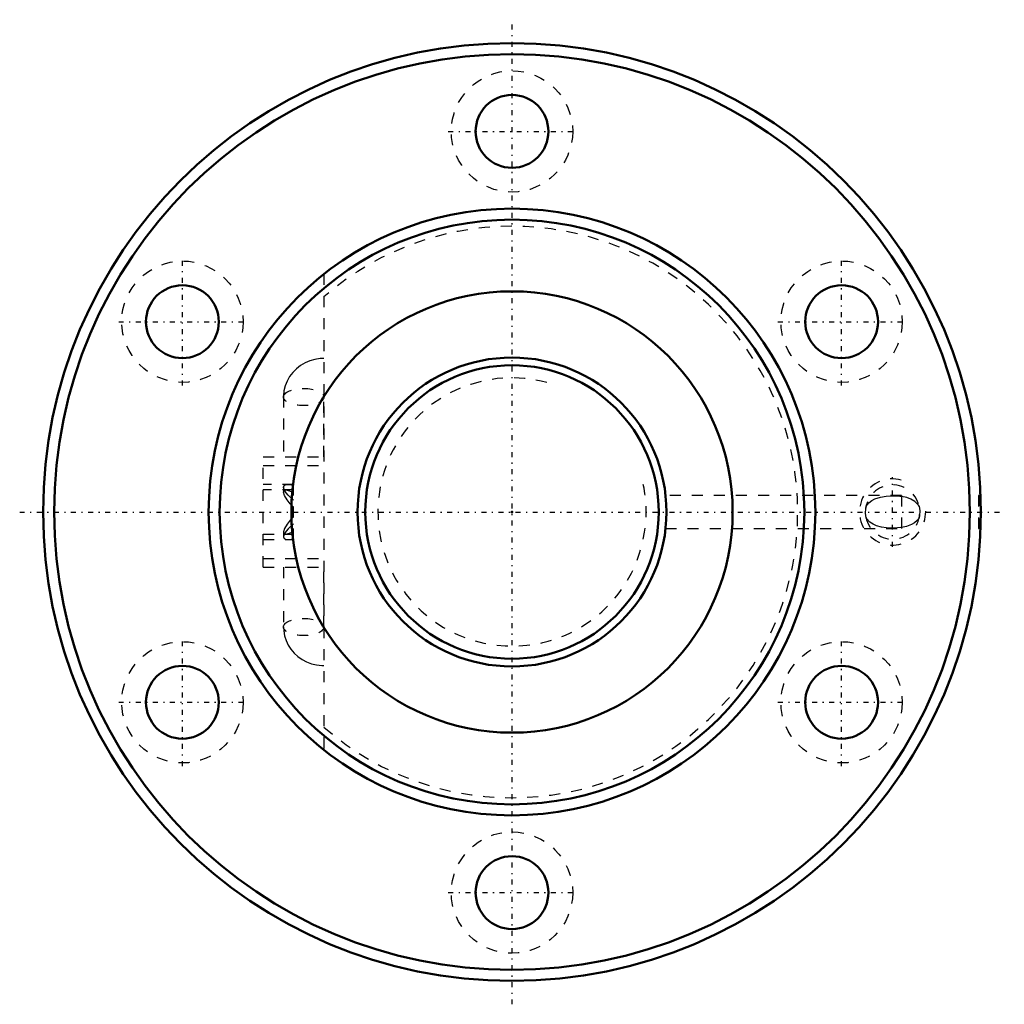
# Model space of a CAD drawing. Header units: millimetres. Extents: x -44.6 to 44.6, y -44.6 to 44.6.
import ezdxf

# ---------------------------------------------------------------- set-up
doc = ezdxf.new("R2010")
doc.units = ezdxf.units.MM
doc.linetypes.add('Center', pattern=[1.5, 0.45, -0.5, 0.05, -0.5])
doc.linetypes.add('Dashed', pattern=[2, 1, -1])
for name, color, linetype, lineweight in [('2d ConnectionPoints', 7, 'Continuous', 50), ('AM_0', 7, 'Continuous', 50), ('AM_5', 3, 'Continuous', 25), ('AM_7', 7, 'Center', 25), ('AM_9', 6, 'Dashed', 25)]:
    doc.layers.add(name, color=color, linetype=linetype, lineweight=lineweight)

# ---------------------------------------------------------------- blocks, each defined once
blk = doc.blocks.new('1_BNF_2806_7_5RR_Nut_0_in_BNF2806V_7_5RRG1_98LC0_000_rev_2')
at = {"layer": 'AM_0'}
for centre, radius in [((0, 0), 42.5), ((0, 0), 41.5), ((0, 34.5), 3.3), ((0, 0), 27.5), ((0, 0), 26.5), ((-29.878, 17.25), 3.3), ((29.878, 17.25), 3.3), ((0, 0), 20), ((-29.878, -17.25), 3.3), ((29.878, -17.25), 3.3), ((0, -34.5), 3.3)]:
    blk.add_circle(centre, radius, dxfattribs=at)
at = {"layer": 'AM_5', "linetype": 'Dashed'}
blk.add_arc((34.5, 0), 3, 75, 15, dxfattribs=at)
at = {"layer": 'AM_7'}
for p, q in [((0, -44.625), (0, 44.625)), ((-5.775, 34.5), (5.775, 34.5)), ((-29.878, 11.475), (-29.878, 23.025)), ((29.878, 11.475), (29.878, 23.025)), ((-35.653, 17.25), (-24.103, 17.25)), ((24.103, 17.25), (35.653, 17.25)), ((34.5, -3.15), (34.5, 3.15)), ((-44.625, 0), (44.625, 0)), ((-29.878, -23.025), (-29.878, -11.475)), ((29.878, -23.025), (29.878, -11.475)), ((-35.653, -17.25), (-24.103, -17.25)), ((24.103, -17.25), (35.653, -17.25)), ((-5.775, -34.5), (5.775, -34.5))]:
    blk.add_line(p, q, dxfattribs=at)
at = {"layer": 'AM_9'}
for p, q in [((-17.05, 21.577), (-17.05, -21.577)), ((-20.715, 10.483), (-20.716, 5)), ((-17.051, 5), (-17.051, 10.423)), ((-22.55, -5), (-22.55, 5)), ((-22.55, 5), (-17.05, 5)), ((-22.55, 4.2), (-17.05, 4.2)), ((-19.8, 2.5), (-22.55, 2.5)), ((-19.8, 2), (-22.55, 2)), ((-20.716, 2.26), (-20.716, 1.808)), ((-19.8, -2.5), (-19.8, 2.5)), ((35.3, 1.5), (13.921, 1.5)), ((35.3, 1.5), (35.3, -1.5)), ((42.5, 1.5), (42.3, 1.5)), ((42.3, 1.5), (42.3, -1.5)), ((13.919, -1.5), (35.3, -1.5)), ((42.3, -1.5), (42.5, -1.5)), ((-22.55, -2), (-19.8, -2)), ((-22.55, -2.5), (-19.8, -2.5)), ((-20.716, -1.808), (-20.716, -2.26)), ((-22.55, -4.2), (-17.05, -4.2)), ((-22.55, -5), (-17.05, -5)), ((-20.716, -5), (-20.716, -10.423)), ((-17.051, -10.423), (-17.051, -5))]:
    blk.add_line(p, q, dxfattribs=at)
for points in [[(-17.05, 13.916), (-17.385, 13.902), (-17.859, 13.831), (-18.321, 13.7), (-18.761, 13.513), (-19.173, 13.272), (-19.549, 12.981), (-19.88, 12.645), (-20.162, 12.271), (-20.389, 11.865), (-20.558, 11.436), (-20.667, 10.992), (-20.714, 10.539), (-20.715, 10.483)], [(-20.716, 2.265), (-20.663, 2.416), (-20.484, 2.494), (-20.375, 2.5)], [(-19.8, 1.081), (-20.298, 1.513), (-20.484, 1.739), (-20.624, 1.965), (-20.714, 2.235), (-20.716, 2.265)], [(-20.716, 1.812), (-20.665, 1.951), (-20.512, 2), (-20.509, 2)], [(-19.8, 0.433), (-20.112, 0.755), (-20.386, 1.101), (-20.618, 1.483), (-20.715, 1.792), (-20.716, 1.812)], [(-20.509, 2), (-20.161, 1.922), (-19.8, 1.774)], [(-20.375, 2.5), (-20.166, 2.484), (-19.8, 2.422)], [(32.101, 0.539), (32.347, 0.838), (32.611, 1.041), (32.903, 1.193), (33.389, 1.352), (33.914, 1.434), (34.544, 1.46), (35.17, 1.426), (35.3, 1.409)], [(36.899, 0.539), (36.851, 0.612), (36.503, 0.963), (36.162, 1.165), (35.79, 1.304), (35.3, 1.409)], [(32.101, -0.539), (32.044, -0.112), (32.064, 0.329), (32.101, 0.539)], [(36.899, 0.539), (36.956, 0.112), (36.936, -0.329), (36.899, -0.539)], [(-19.8, -0.433), (-20.112, -0.755), (-20.386, -1.101), (-20.618, -1.483), (-20.715, -1.792), (-20.716, -1.812)], [(35.3, -1.409), (35.244, -1.417), (34.607, -1.459), (34.276, -1.457), (33.952, -1.438), (33.488, -1.373), (33.055, -1.254), (32.732, -1.111), (32.436, -0.916), (32.151, -0.615), (32.101, -0.539)], [(36.899, -0.539), (36.822, -0.652), (36.721, -0.771), (36.478, -0.981), (36.207, -1.142), (35.771, -1.31), (35.3, -1.409)], [(-19.8, -1.081), (-20.298, -1.513), (-20.484, -1.739), (-20.624, -1.965), (-20.714, -2.235), (-20.716, -2.265)], [(-20.509, -2), (-20.161, -1.922), (-19.8, -1.774)], [(-20.716, -1.812), (-20.665, -1.951), (-20.512, -2), (-20.509, -2)], [(-20.716, -2.265), (-20.663, -2.416), (-20.484, -2.494), (-20.375, -2.5)], [(-20.375, -2.5), (-20.166, -2.484), (-19.8, -2.422)], [(-20.716, -10.423), (-20.697, -10.775), (-20.619, -11.22), (-20.482, -11.65), (-20.289, -12.059), (-20.043, -12.441), (-19.748, -12.79), (-19.408, -13.099), (-19.028, -13.365), (-18.615, -13.583), (-18.174, -13.749), (-17.713, -13.859), (-17.239, -13.912), (-17.05, -13.916)]]:
    blk.add_lwpolyline(points, dxfattribs=at)
for centre in [(0, 34.5), (-29.878, 17.25), (29.878, 17.25), (-29.878, -17.25), (29.878, -17.25), (0, -34.5)]:
    blk.add_circle(centre, 5.5, dxfattribs=at)
for centre, radius, start, end in [((0, 0), 25.9, 228.82956, 131.17044), ((34.5, 0), 2.459, 191.40313, 171.5455)]:
    blk.add_arc(centre, radius, start, end, dxfattribs=at)
for centre in [(-18.883, 10.423), (-18.883, -10.423)]:
    blk.add_ellipse(centre, major_axis=(-1.832, 0), ratio=0.422618, dxfattribs=at)
blk = doc.blocks.new('2_BNF_2806_7_5RR000_Shaft_0_in_BNF2806V_7_5RRG1_98LC0_000_rev_2')
at = {"layer": 'AM_0'}
for radius in [14, 13.3]:
    blk.add_circle((0, 0), radius, dxfattribs=at)
at = {"layer": 'AM_5', "linetype": 'Dashed'}
blk.add_arc((0, 0), 12.159, 75, 15, dxfattribs=at)

msp = doc.modelspace()

# ---------------------------------------------------------------- linework, layer by layer
at = {"layer": '2d ConnectionPoints'}
msp.add_point((0, 0), dxfattribs=at)
msp.add_point((0, 0), dxfattribs=at)

# ---------------------------------------------------------------- block references
for name in ['1_BNF_2806_7_5RR_Nut_0_in_BNF2806V_7_5RRG1_98LC0_000_rev_2', '2_BNF_2806_7_5RR000_Shaft_0_in_BNF2806V_7_5RRG1_98LC0_000_rev_2']:
    msp.add_blockref(name, (0, 0))

doc.saveas('drawing.dxf')
